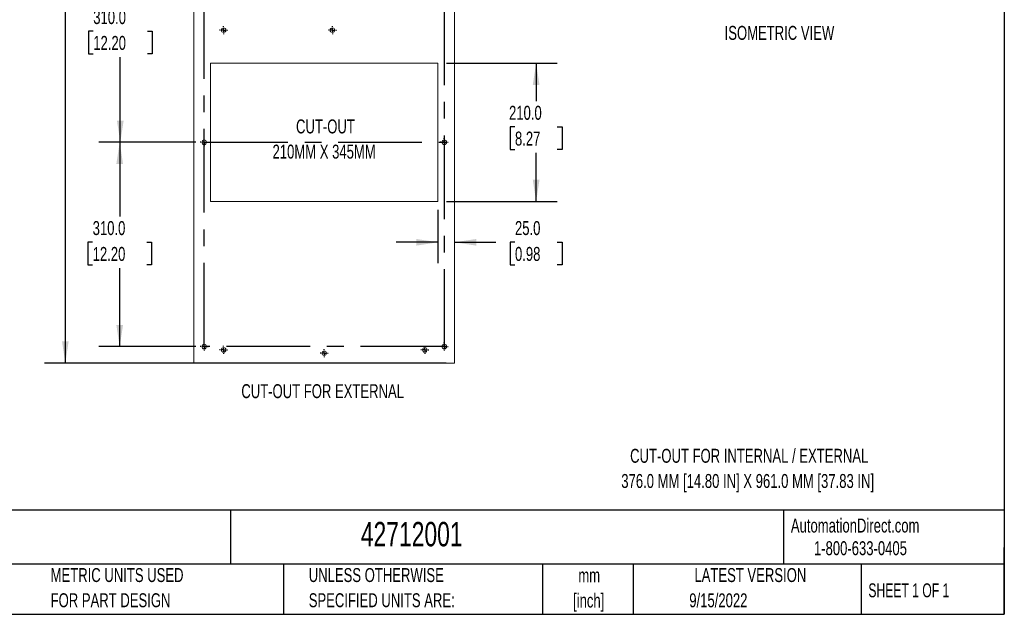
# Model space of a CAD drawing. Header units: millimetres. Extents: x 6 to 273, y 6 to 210.
# Tile 5 of 30: x 124 to 273, y 6 to 97. Entities that reach past the tile are written whole.
import ezdxf

# ---------------------------------------------------------------- set-up
doc = ezdxf.new("R2010")
doc.units = ezdxf.units.MM
doc.linetypes.add('CENTERX2', pattern=[20.32, 12.7, -2.54, 2.54, -2.54])
doc.layers.add('CENTER', color=40, linetype='CENTERX2')
doc.layers.add('DIMENSIONS', color=140, linetype='Continuous', lineweight=25)
doc.layers.add('TEXT', color=140, linetype='Continuous', lineweight=25)
doc.styles.add('SLDTEXTSTYLE0', font='TXT', dxfattribs={"width": 0.7})
doc.styles.add('SLDTEXTSTYLE1', font='TXT', dxfattribs={"width": 0.65})
doc.dimstyles.new('SLDDIMSTYLE0', dxfattribs={"dimtxt": 2.158008, "dimasz": 3.302, "dimexe": 0, "dimexo": 0.0625, "dimgap": 0.539502, "dimtad": 0, "dimtih": 1, "dimtoh": 1, "dimlfac": 10, "dimrnd": 1e-09, "dimzin": 4, "dimdsep": 46, "dimtxsty": 'SLDTEXTSTYLE0', "dimsah": 1, "dimcen": 0.09, "dimadec": 0, "dimazin": 1, "dimtfac": 1, "dimtofl": 0, "dimtmove": 0, "dimatfit": 3, "dimfxl": 0, "dimfrac": 2, "dimtolj": 1, "dimtzin": 12, "dimarcsym": 0})
doc.dimstyles.new('SLDDIMSTYLE2', dxfattribs={"dimtxt": 2.158008, "dimasz": 3.302, "dimexe": 0, "dimexo": 0.0625, "dimgap": 0.539502, "dimtad": 0, "dimtih": 1, "dimtoh": 1, "dimlfac": 10, "dimrnd": 1e-09, "dimzin": 4, "dimdsep": 46, "dimtxsty": 'SLDTEXTSTYLE0', "dimsah": 1, "dimcen": 0.09, "dimadec": 0, "dimazin": 1, "dimtfac": 1, "dimtmove": 0, "dimatfit": 0, "dimfxl": 0, "dimfrac": 2, "dimtolj": 1, "dimtzin": 12, "dimarcsym": 0})

# ---------------------------------------------------------------- blocks, each defined once
blk = doc.blocks.new('SW_NOTE_0')
at = {"layer": 'TEXT', "color": 0, "char_height": 2.1167, "attachment_point": 2, "style": 'SLDTEXTSTYLE0'}
for s, insert in [('CUT-OUT FOR INTERNAL / EXTERNAL', (25.7, 2.73)), ('376.0 MM [14.80 IN] X 961.0 MM [37.83 IN]', (25.47, -1.09))]:
    blk.add_mtext(s, dxfattribs=dict(at, insert=insert))
blk = doc.blocks.new('SW_NOTE_0_1')
at = {"layer": 'TEXT', "color": 0, "char_height": 1.5875, "attachment_point": 1, "style": 'SLDTEXTSTYLE0'}
for s, insert in [('SEIFERT SLIMLINE AIR CONDITIONER, 3020 BTU/H, R-134A, 115 VAC OPERATING VOLTAGE, CARBON STEEL HOUSING, RAL 7035 LIGHT', (0, 2.05)), ('GRAY, FILTER-FREE, SIDE MOUNT. FOR USE WITH NEMA 12 ENCLOSURES.', (0, -1.07))]:
    blk.add_mtext(s, dxfattribs=dict(at, insert=insert))
blk = doc.blocks.new('SW_NOTE_0_2')
at = {"layer": 'TEXT', "color": 0, "char_height": 2.117, "attachment_point": 2, "style": 'SLDTEXTSTYLE0'}
for s, insert in [('mm', (2.84, 2.73)), ('[inch]', (2.76, -1.09))]:
    blk.add_mtext(s, dxfattribs=dict(at, insert=insert))
blk = doc.blocks.new('SW_NOTE_0_3')
at = {"layer": 'TEXT', "color": 0, "char_height": 2.1167, "attachment_point": 1, "style": 'SLDTEXTSTYLE0'}
for s, insert in [('UNLESS OTHERWISE', (0, 2.73)), ('SPECIFIED UNITS ARE:', (0, -1.09))]:
    blk.add_mtext(s, dxfattribs=dict(at, insert=insert))
blk = doc.blocks.new('SW_NOTE_0_7')
at = {"layer": 'TEXT', "color": 0, "char_height": 2.1167, "attachment_point": 1, "style": 'SLDTEXTSTYLE0'}
for s, insert in [('METRIC UNITS USED', (0, 2.73)), ('FOR PART DESIGN', (0, -1.09))]:
    blk.add_mtext(s, dxfattribs=dict(at, insert=insert))
blk = doc.blocks.new('_D_1')
at = {"layer": 'DIMENSIONS'}
for p, q in [((150.48, 77.96), (135.78, 77.96)), ((138.95, 77.96), (138.95, 66.7)), ((134.85, 62.79), (134.12, 62.79)), ((134.12, 62.79), (134.12, 59.36)), ((143.05, 62.79), (143.78, 62.79)), ((143.78, 62.79), (143.78, 59.36)), ((134.12, 59.36), (134.85, 59.36)), ((138.95, 46.96), (138.95, 58.87)), ((143.78, 59.36), (143.05, 59.36)), ((150.48, 46.96), (135.78, 46.96))]:
    blk.add_line(p, q, dxfattribs=at)
for points in [[(138.95, 77.96), (138.44, 74.66), (139.46, 74.66)], [(138.95, 46.96), (139.46, 50.26), (138.44, 50.26)]]:
    blk.add_solid(points, dxfattribs=at)
at = {"layer": 'DIMENSIONS', "char_height": 2.117, "attachment_point": 1, "style": 'SLDTEXTSTYLE0'}
for s, insert in [('310.0', (134.85, 66)), ('12.20', (134.85, 62.08))]:
    blk.add_mtext(s, dxfattribs=dict(at, insert=insert))
blk = doc.blocks.new('_D_2')
at = {"layer": 'DIMENSIONS'}
for p, q in [((150.48, 108.96), (135.87, 108.96)), ((139.04, 108.96), (139.04, 98.71)), ((134.94, 94.8), (134.21, 94.8)), ((134.21, 94.8), (134.21, 91.37)), ((143.14, 94.8), (143.87, 94.8)), ((143.87, 94.8), (143.87, 91.37)), ((134.21, 91.37), (134.94, 91.37)), ((143.87, 91.37), (143.14, 91.37)), ((139.04, 77.96), (139.04, 90.88)), ((150.48, 77.96), (135.87, 77.96))]:
    blk.add_line(p, q, dxfattribs=at)
for points in [[(139.04, 108.96), (138.53, 105.66), (139.55, 105.66)], [(139.04, 77.96), (139.55, 81.26), (138.53, 81.26)]]:
    blk.add_solid(points, dxfattribs=at)
at = {"layer": 'DIMENSIONS', "char_height": 2.117, "attachment_point": 1, "style": 'SLDTEXTSTYLE0'}
for s, insert in [('310.0', (134.94, 98.01)), ('12.20', (134.94, 94.09))]:
    blk.add_mtext(s, dxfattribs=dict(at, insert=insert))
blk = doc.blocks.new('_D_5')
at = {"layer": 'DIMENSIONS'}
for p, q in [((188.43, 142.47), (127.53, 142.47)), ((130.71, 142.47), (130.71, 107.34)), ((126.6, 103.43), (125.88, 103.43)), ((125.88, 103.43), (125.88, 100)), ((134.81, 103.43), (135.53, 103.43)), ((135.53, 103.43), (135.53, 100)), ((125.88, 100), (126.6, 100)), ((130.71, 44.47), (130.71, 99.52)), ((135.53, 100), (134.81, 100)), ((188.43, 44.47), (127.53, 44.47))]:
    blk.add_line(p, q, dxfattribs=at)
for points in [[(130.71, 142.47), (130.2, 139.16), (131.21, 139.16)], [(130.71, 44.47), (131.21, 47.77), (130.2, 47.77)]]:
    blk.add_solid(points, dxfattribs=at)
at = {"layer": 'DIMENSIONS', "char_height": 2.117, "attachment_point": 1, "style": 'SLDTEXTSTYLE0'}
for s, insert in [('980.0', (126.6, 106.64)), ('38.58', (126.6, 102.73))]:
    blk.add_mtext(s, dxfattribs=dict(at, insert=insert))
blk = doc.blocks.new('_D_6')
at = {"layer": 'DIMENSIONS'}
for p, q in [((188.47, 89.97), (205.25, 89.97)), ((202.08, 89.97), (202.08, 84.19)), ((198.87, 80.28), (198.15, 80.28)), ((198.15, 80.28), (198.15, 76.85)), ((205.28, 80.28), (206.01, 80.28)), ((206.01, 80.28), (206.01, 76.85)), ((198.15, 76.85), (198.87, 76.85)), ((202.08, 68.97), (202.08, 76.37)), ((206.01, 76.85), (205.28, 76.85)), ((188.47, 68.97), (205.25, 68.97))]:
    blk.add_line(p, q, dxfattribs=at)
for points in [[(202.08, 89.97), (201.57, 86.66), (202.59, 86.66)], [(202.08, 68.97), (202.59, 72.27), (201.57, 72.27)]]:
    blk.add_solid(points, dxfattribs=at)
at = {"layer": 'DIMENSIONS', "char_height": 2.117, "attachment_point": 1, "style": 'SLDTEXTSTYLE0'}
for s, insert in [('210.0', (197.97, 83.49)), ('8.27', (198.87, 79.58))]:
    blk.add_mtext(s, dxfattribs=dict(at, insert=insert))
blk = doc.blocks.new('_D_17')
at = {"layer": 'DIMENSIONS'}
for p, q in [((187.2, 67.7), (187.2, 59.61)), ((187.2, 62.79), (180.85, 62.79)), ((189.7, 62.79), (195.95, 62.79)), ((198.87, 62.79), (198.15, 62.79)), ((198.15, 62.79), (198.15, 59.36)), ((205.28, 62.79), (206.01, 62.79)), ((206.01, 62.79), (206.01, 59.36)), ((198.15, 59.36), (198.87, 59.36)), ((206.01, 59.36), (205.28, 59.36))]:
    blk.add_line(p, q, dxfattribs=at)
for points in [[(187.2, 62.79), (183.9, 63.29), (183.9, 62.28)], [(189.7, 62.79), (193, 62.28), (193, 63.29)]]:
    blk.add_solid(points, dxfattribs=at)
at = {"layer": 'DIMENSIONS', "char_height": 2.117, "attachment_point": 1, "style": 'SLDTEXTSTYLE0'}
for s, insert in [('25.0', (198.87, 66)), ('0.98', (198.87, 62.08))]:
    blk.add_mtext(s, dxfattribs=dict(at, insert=insert))
blk = doc.blocks.new('SW_NOTE_0_8')
at = {"layer": 'TEXT', "color": 0, "attachment_point": 2, "style": 'SLDTEXTSTYLE0'}
for s, insert, char_height in [('CUT-OUT', (6.28, 2.73), 2.117), ('210MM X 345MM', (6.08, -1.09), 2.1167)]:
    blk.add_mtext(s, dxfattribs=dict(at, insert=insert, char_height=char_height))
blk = doc.blocks.new('SW_CENTERMARKSYMBOL_7')
at = {"layer": 'CENTER', "color": 0}
for p, q in [((-0.508, 0), (-0.604, 0)), ((0, 0), (-0.254, 0)), ((0, 0.508), (0, 0.604)), ((0, 0), (0, 0.254)), ((0, 0), (0, -0.254)), ((0, 0), (0.254, 0)), ((0.508, 0), (0.604, 0)), ((0, -0.508), (0, -0.604))]:
    blk.add_line(p, q, dxfattribs=at)
blk = doc.blocks.new('SW_CENTERMARKSYMBOL_8')
at = {"layer": 'CENTER', "color": 0}
for p, q in [((-0.508, 0), (-0.604, 0)), ((0, 0), (-0.254, 0)), ((0, 0.508), (0, 0.604)), ((0, 0), (0, 0.254)), ((0, 0), (0, -0.254)), ((0, 0), (0.254, 0)), ((0.508, 0), (0.604, 0)), ((0, -0.508), (0, -0.604))]:
    blk.add_line(p, q, dxfattribs=at)
blk = doc.blocks.new('SW_CENTERMARKSYMBOL_9')
at = {"layer": 'CENTER', "color": 0}
for p, q in [((-0.508, 0), (-0.604, 0)), ((0, 0), (-0.254, 0)), ((0, 0.508), (0, 0.604)), ((0, 0), (0, 0.254)), ((0, 0), (0, -0.254)), ((0, 0), (0.254, 0)), ((0.508, 0), (0.604, 0)), ((0, -0.508), (0, -0.604))]:
    blk.add_line(p, q, dxfattribs=at)
blk = doc.blocks.new('SW_CENTERMARKSYMBOL_10')
at = {"layer": 'CENTER', "color": 0}
for p, q in [((-0.508, 0), (-0.604, 0)), ((0, 0), (-0.254, 0)), ((0, 0.508), (0, 0.604)), ((0, 0), (0, 0.254)), ((0, 0), (0, -0.254)), ((0, 0), (0.254, 0)), ((0.508, 0), (0.604, 0)), ((0, -0.508), (0, -0.604))]:
    blk.add_line(p, q, dxfattribs=at)
blk = doc.blocks.new('SW_CENTERMARKSYMBOL_11')
at = {"layer": 'CENTER', "color": 0}
for p, q in [((-0.508, 0), (-0.604, 0)), ((0, 0), (-0.254, 0)), ((0, 0.508), (0, 0.604)), ((0, 0), (0, 0.254)), ((0, 0), (0, -0.254)), ((0, 0), (0.254, 0)), ((0.508, 0), (0.604, 0)), ((0, -0.508), (0, -0.604))]:
    blk.add_line(p, q, dxfattribs=at)
blk = doc.blocks.new('SW_CENTERMARKSYMBOL_12')
at = {"layer": 'CENTER', "color": 0}
for p, q in [((-0.508, 0), (-0.604, 0)), ((0, 0), (-0.254, 0)), ((0, 0.508), (0, 0.604)), ((0, 0), (0, 0.254)), ((0, 0), (0, -0.254)), ((0, 0), (0.254, 0)), ((0.508, 0), (0.604, 0)), ((0, -0.508), (0, -0.604))]:
    blk.add_line(p, q, dxfattribs=at)
blk = doc.blocks.new('SW_CENTERMARKSYMBOL_13')
at = {"layer": 'CENTER', "color": 0}
for p, q in [((-0.508, 0), (-0.604, 0)), ((0, 0), (-0.254, 0)), ((0, 0.508), (0, 0.604)), ((0, 0), (0, 0.254)), ((0, 0), (0, -0.254)), ((0, 0), (0.254, 0)), ((0.508, 0), (0.604, 0)), ((0, -0.508), (0, -0.604))]:
    blk.add_line(p, q, dxfattribs=at)
blk = doc.blocks.new('SW_CENTERMARKSYMBOL_14')
at = {"layer": 'CENTER', "color": 0}
for p, q in [((-0.508, 0), (-0.604, 0)), ((0, 0), (-0.254, 0)), ((0, 0.508), (0, 0.604)), ((0, 0), (0, 0.254)), ((0, 0), (0, -0.254)), ((0, 0), (0.254, 0)), ((0.508, 0), (0.604, 0)), ((0, -0.508), (0, -0.604))]:
    blk.add_line(p, q, dxfattribs=at)
blk = doc.blocks.new('SW_CENTERMARKSYMBOL_15')
at = {"layer": 'CENTER', "color": 0}
for p, q in [((-0.508, 0), (-0.604, 0)), ((0, 0), (-0.254, 0)), ((0, 0.508), (0, 0.604)), ((0, 0), (0, 0.254)), ((0, 0), (0, -0.254)), ((0, 0), (0.254, 0)), ((0.508, 0), (0.604, 0)), ((0, -0.508), (0, -0.604))]:
    blk.add_line(p, q, dxfattribs=at)

msp = doc.modelspace()

# ---------------------------------------------------------------- linework, layer by layer
at = {"color": 179, "linetype": 'Continuous', "lineweight": 18}
for p, q in [((150.2011, 142.4663), (150.2011, 44.4663)), ((189.7011, 142.4663), (189.7011, 44.4663)), ((152.7011, 89.9663), (187.2011, 89.9663)), ((152.7011, 89.9663), (152.7011, 68.9663)), ((187.2011, 89.9663), (187.2011, 68.9663)), ((152.7011, 68.9663), (187.2011, 68.9663)), ((150.2011, 44.4663), (189.7011, 44.4663))]:
    msp.add_line(p, q, dxfattribs=at)
for centre in [(154.7011, 94.9663), (171.2011, 94.9663), (151.7511, 77.9613), (188.1511, 77.9613), (151.7511, 46.9613), (154.7011, 46.4663), (169.9511, 45.9663), (185.2011, 46.4663), (188.1511, 46.9613)]:
    msp.add_circle(centre, 0.35, dxfattribs=at)
at = {"layer": 'CENTER'}
for p, q in [((151.7511, 46.9613), (151.7511, 139.9713)), ((188.1511, 139.9713), (188.1511, 46.9613)), ((151.7511, 77.9613), (188.1511, 77.9613)), ((188.1511, 46.9613), (151.7511, 46.9613))]:
    msp.add_line(p, q, dxfattribs=at)
at = {"layer": 'TEXT'}
for p, q in [((273.05, 209.55), (273.05, 6.35)), ((273.05, 22.1261), (6.35, 22.1261)), ((155.7589, 22.1261), (155.7589, 13.97)), ((239.5754, 22.1261), (239.5754, 13.97)), ((273.05, 6.35), (273.05, 16.51)), ((273.05, 13.97), (6.35, 13.97)), ((163.7802, 13.97), (163.7802, 6.35)), ((203.0243, 13.97), (203.0243, 6.35)), ((216.8121, 13.97), (216.8121, 6.35)), ((251.3487, 13.97), (251.3487, 6.35)), ((6.35, 6.35), (273.05, 6.35))]:
    msp.add_line(p, q, dxfattribs=at)

# ---------------------------------------------------------------- block references
at = {"layer": 'CENTER'}
for name, p in [('SW_CENTERMARKSYMBOL_7', (154.7011, 94.9663)), ('SW_CENTERMARKSYMBOL_8', (171.2011, 94.9663)), ('SW_CENTERMARKSYMBOL_9', (151.7511, 77.9613)), ('SW_CENTERMARKSYMBOL_10', (188.1511, 77.9613)), ('SW_CENTERMARKSYMBOL_11', (151.7511, 46.9613)), ('SW_CENTERMARKSYMBOL_12', (154.7011, 46.4663)), ('SW_CENTERMARKSYMBOL_13', (169.9511, 45.9663)), ('SW_CENTERMARKSYMBOL_14', (185.2011, 46.4663)), ('SW_CENTERMARKSYMBOL_15', (188.1511, 46.9613))]:
    msp.add_blockref(name, p, dxfattribs=at)
at = {"layer": 'TEXT'}
for name, p in [('SW_NOTE_0_8', (163.8571, 78.6901)), ('SW_NOTE_0', (208.679, 28.7251)), ('SW_NOTE_0_1', (7.9657, 18.2144)), ('SW_NOTE_0_7', (128.4784, 10.6355)), ('SW_NOTE_0_3', (167.6079, 10.6355)), ('SW_NOTE_0_2', (207.2861, 10.591))]:
    msp.add_blockref(name, p, dxfattribs=at)

# ---------------------------------------------------------------- texts
for s, insert, char_height, attachment_point, style in [('ISOMETRIC VIEW', (230.652, 95.6134), 2.116667, 1, 'SLDTEXTSTYLE0'), ('CUT-OUT FOR EXTERNAL', (169.7174, 41.2624), 2.116667, 2, 'SLDTEXTSTYLE0'), ('AutomationDirect.com', (240.695, 20.8765), 2.116667, 1, 'SLDTEXTSTYLE0'), ('42712001', (175.5018, 20.3663), 3.70417, 1, 'SLDTEXTSTYLE0'), ('1-800-633-0405', (244.1916, 17.437), 2.116667, 1, 'SLDTEXTSTYLE0'), ('LATEST VERSION', (234.5521, 13.364), 2.116667, 2, 'SLDTEXTSTYLE0'), ('SHEET 1 OF 1', (252.4413, 11.0515), 2.116667, 1, 'SLDTEXTSTYLE1'), ('9/15/2022', (229.7015, 9.5307), 2.11667, 2, 'SLDTEXTSTYLE0')]:
    msp.add_mtext(s, dxfattribs=dict(at, insert=insert, char_height=char_height, attachment_point=attachment_point, style=style))

# ---------------------------------------------------------------- dimensions: what is measured, and where the dimension line sits
at = {"layer": 'DIMENSIONS'}
for base, p1, p2, picture, middle in [((130.7059, 44.4663), (189.7011, 142.4663), (189.7011, 44.4663), '_D_5', (130.7059, 103.4294)), ((139.0406, 77.9613), (151.7511, 108.9613), (151.7511, 77.9613), '_D_2', (139.0406, 94.7961)), ((202.0779, 68.9663), (187.2011, 89.9663), (187.2011, 68.9663), '_D_6', (202.0779, 80.2819)), ((138.9509, 46.9613), (151.7511, 77.9613), (151.7511, 46.9613), '_D_1', (138.9509, 62.7854))]:
    dim = msp.add_linear_dim(base=base, p1=p1, p2=p2, angle=90, dimstyle='SLDDIMSTYLE0', dxfattribs=at)
    dim.commit()
    dim.dimension.update_dxf_attribs({"geometry": picture, "text_midpoint": middle, "dimtype": 160})
dim = msp.add_linear_dim(base=(189.7011, 62.7854), p1=(187.2011, 68.9663), p2=(189.7011, 44.4663), dimstyle='SLDDIMSTYLE2', dxfattribs=at)
dim.commit()
dim.dimension.update_dxf_attribs({"geometry": '_D_17', "text_midpoint": (202.0779, 62.7854), "dimtype": 160})

doc.saveas('drawing.dxf')
